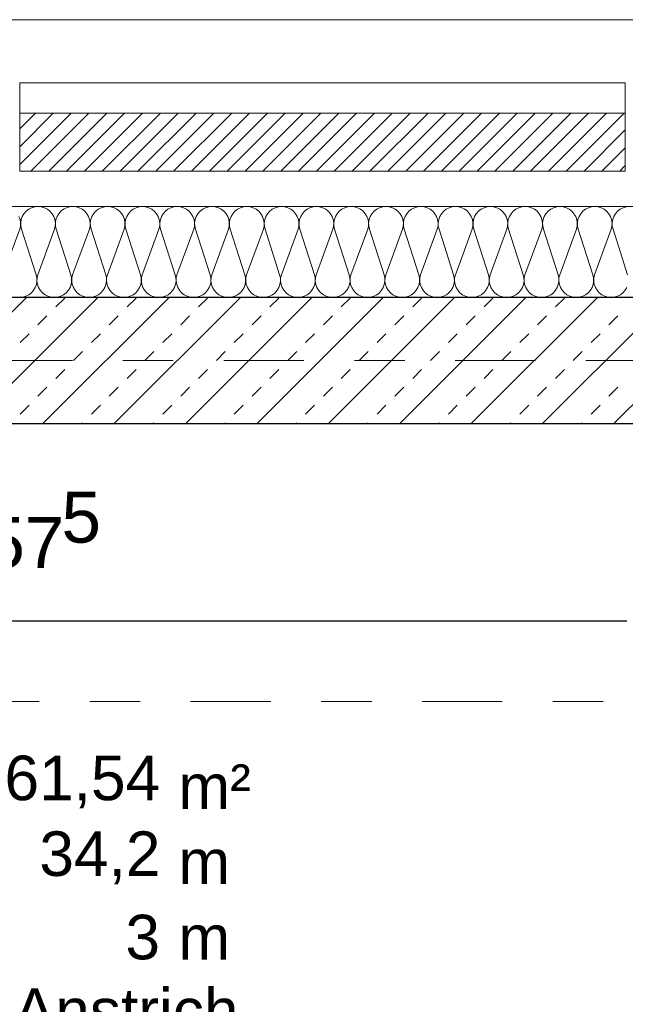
# Model space of a CAD drawing. Header units: metres. Extents: x -45.2 to 14.3, y -31.8 to 10.2.
# Tile 49 of 152: x -37.7 to -36.5, y -1.3 to 0.7. Entities that reach past the tile are written whole.
import ezdxf

# ---------------------------------------------------------------- set-up
doc = ezdxf.new("R2010")
doc.units = ezdxf.units.M
doc.header["$LTSCALE"] = 0.05
doc.linetypes.add('Achsen 01', pattern=[5.291531, 3.175, -1.058062, 0.352704, -0.705764])
for name, color, linetype, lineweight in [('013_Beton und Stahlbetonarbeiten-330 Außenwände', 7, 'Continuous', 25), ('014_Fassadenarbeiten-330 Filtermauerwerk 11.5cm', 7, 'Continuous', 9), ('AV1-Einrichtung Bemaßung', 7, 'Continuous', 9), ('AV1-Schnitt Achsen', 7, 'Achsen 01', 18), ('AV1-Stempel-Raumstempel', 7, 'Continuous', 9)]:
    doc.layers.add(name, color=color, linetype=linetype, lineweight=lineweight)
for name, color, linetype, lineweight, true_color in [('014_Fassadenarbeiten-000 Aufsicht Betonfertigteile', 7, 'Continuous', 9, 0xc0c0c0), ('014_Fassadenarbeiten-000 Aufsicht Mauerwerk', 7, 'Continuous', 9, 0xa6a6a6), ('014_Fassadenarbeiten-330 mineralische Dämmung', 7, 'Continuous', 9, 0x666666), ('AV1-Achsen', 1, 'Achsen 01', 18, 0xff0000)]:
    doc.layers.add(name, color=color, linetype=linetype, lineweight=lineweight, true_color=true_color)
doc.styles.add('Arial', font='arial.ttf')

msp = doc.modelspace()

# ---------------------------------------------------------------- linework, layer by layer
at = {"layer": '013_Beton und Stahlbetonarbeiten-330 Außenwände', "color": 251, "linetype": 'Continuous', "lineweight": 13, "true_color": 0x4c4c4c}
for p, q in [((-37.7117, 0.125), (-37.9617, -0.125)), ((-37.5703, 0.125), (-37.8203, -0.125)), ((-37.4289, 0.125), (-37.6789, -0.125)), ((-37.6534, 0.1061), (-37.6358, 0.1237)), ((-37.2875, 0.125), (-37.5375, -0.125)), ((-37.512, 0.1061), (-37.4943, 0.1237)), ((-37.146, 0.125), (-37.396, -0.125)), ((-37.3706, 0.1061), (-37.3529, 0.1237)), ((-37.0046, 0.125), (-37.2546, -0.125)), ((-37.2292, 0.1061), (-37.2115, 0.1237)), ((-36.8632, 0.125), (-37.1132, -0.125)), ((-37.0878, 0.1061), (-37.0701, 0.1237)), ((-36.7218, 0.125), (-36.9718, -0.125)), ((-36.9463, 0.1061), (-36.9287, 0.1237)), ((-36.5804, 0.125), (-36.8304, -0.125)), ((-36.8049, 0.1061), (-36.7872, 0.1237)), ((-36.4389, 0.125), (-36.6889, -0.125)), ((-36.6635, 0.1061), (-36.6458, 0.1237)), ((-36.2975, 0.125), (-36.5475, -0.125)), ((-37.6888, 0.0707), (-37.6711, 0.0884)), ((-37.5474, 0.0707), (-37.5297, 0.0884)), ((-37.4059, 0.0707), (-37.3883, 0.0884)), ((-37.2645, 0.0707), (-37.2468, 0.0884)), ((-37.1231, 0.0707), (-37.1054, 0.0884)), ((-36.9817, 0.0707), (-36.964, 0.0884)), ((-36.8403, 0.0707), (-36.8226, 0.0884)), ((-36.6988, 0.0707), (-36.6812, 0.0884)), ((-36.5574, 0.0707), (-36.5397, 0.0884)), ((-37.7241, 0.0354), (-37.7065, 0.053)), ((-37.5827, 0.0354), (-37.565, 0.053)), ((-37.4413, 0.0354), (-37.4236, 0.053)), ((-37.2999, 0.0354), (-37.2822, 0.053)), ((-37.1585, 0.0354), (-37.1408, 0.053)), ((-37.017, 0.0354), (-36.9994, 0.053)), ((-36.8756, 0.0354), (-36.8579, 0.053)), ((-36.7342, 0.0354), (-36.7165, 0.053)), ((-36.5928, 0.0354), (-36.5751, 0.053)), ((-37.6181, 0), (-37.6004, 0.0177)), ((-37.4767, 0), (-37.459, 0.0177)), ((-37.3352, 0), (-37.3176, 0.0177)), ((-37.1938, 0), (-37.1761, 0.0177)), ((-37.0524, 0), (-37.0347, 0.0177)), ((-36.911, 0), (-36.8933, 0.0177)), ((-36.7696, 0), (-36.7519, 0.0177)), ((-36.6281, 0), (-36.6105, 0.0177)), ((-37.6534, -0.0354), (-37.6358, -0.0177)), ((-37.512, -0.0354), (-37.4943, -0.0177)), ((-37.3706, -0.0354), (-37.3529, -0.0177)), ((-37.2292, -0.0354), (-37.2115, -0.0177)), ((-37.0878, -0.0354), (-37.0701, -0.0177)), ((-36.9463, -0.0354), (-36.9287, -0.0177)), ((-36.8049, -0.0354), (-36.7872, -0.0177)), ((-36.6635, -0.0354), (-36.6458, -0.0177)), ((-37.6888, -0.0707), (-37.6711, -0.053)), ((-37.5474, -0.0707), (-37.5297, -0.053)), ((-37.4059, -0.0707), (-37.3883, -0.053)), ((-37.2645, -0.0707), (-37.2468, -0.053)), ((-37.1231, -0.0707), (-37.1054, -0.053)), ((-36.9817, -0.0707), (-36.964, -0.053)), ((-36.8403, -0.0707), (-36.8226, -0.053)), ((-36.6988, -0.0707), (-36.6812, -0.053)), ((-36.5574, -0.0707), (-36.5397, -0.053)), ((-37.7241, -0.1061), (-37.7065, -0.0884)), ((-37.5827, -0.1061), (-37.565, -0.0884)), ((-37.4413, -0.1061), (-37.4236, -0.0884)), ((-37.2999, -0.1061), (-37.2822, -0.0884)), ((-37.1585, -0.1061), (-37.1408, -0.0884)), ((-37.017, -0.1061), (-36.9994, -0.0884)), ((-36.8756, -0.1061), (-36.8579, -0.0884)), ((-36.7342, -0.1061), (-36.7165, -0.0884)), ((-36.5928, -0.1061), (-36.5751, -0.0884)), ((-37.6017, -0.125), (-37.6004, -0.1237)), ((-37.4602, -0.125), (-37.459, -0.1237)), ((-37.3188, -0.125), (-37.3176, -0.1237)), ((-37.1774, -0.125), (-37.1761, -0.1237)), ((-37.036, -0.125), (-37.0347, -0.1237)), ((-36.8946, -0.125), (-36.8933, -0.1237)), ((-36.7531, -0.125), (-36.7519, -0.1237)), ((-36.6117, -0.125), (-36.6105, -0.1237))]:
    msp.add_line(p, q, dxfattribs=at)
at = {"layer": '013_Beton und Stahlbetonarbeiten-330 Außenwände'}
msp.add_lwpolyline([(-39.275, 0.125), (-39.275, -1.425), (-39.025, -1.425), (-39.025, -0.125), (-28.275, -0.125), (-28.275, 0.125)], close=True, dxfattribs=at)
at = {"layer": '014_Fassadenarbeiten-000 Aufsicht Betonfertigteile'}
msp.add_lwpolyline([(-39.455, 0.305), (-16.125, 0.305), (-16.125, 0.675), (-39.825, 0.675)], close=True, dxfattribs=at)
at = {"layer": '014_Fassadenarbeiten-000 Aufsicht Mauerwerk'}
for points in [[(-37.725, 0.375), (-37.725, 0.55), (-36.525, 0.55), (-36.525, 0.375)], [(-36.525, 0.55), (-36.525, 0.375), (-37.725, 0.375), (-37.725, 0.55)]]:
    msp.add_lwpolyline(points, close=True, dxfattribs=at)
at = {"layer": '014_Fassadenarbeiten-330 Filtermauerwerk 11.5cm', "color": 8, "linetype": 'Continuous', "lineweight": 9, "true_color": 0x808080}
for p, q in [((-37.725, 0.4588), (-37.6938, 0.49)), ((-37.725, 0.4234), (-37.6584, 0.49)), ((-37.725, 0.3881), (-37.6231, 0.49)), ((-37.7027, 0.375), (-37.5877, 0.49)), ((-37.6673, 0.375), (-37.5523, 0.49)), ((-37.632, 0.375), (-37.517, 0.49)), ((-37.5966, 0.375), (-37.4816, 0.49)), ((-37.5613, 0.375), (-37.4463, 0.49)), ((-37.5259, 0.375), (-37.4109, 0.49)), ((-37.4906, 0.375), (-37.3756, 0.49)), ((-37.4552, 0.375), (-37.3402, 0.49)), ((-37.4199, 0.375), (-37.3049, 0.49)), ((-37.3845, 0.375), (-37.2695, 0.49)), ((-37.3491, 0.375), (-37.2341, 0.49)), ((-37.3138, 0.375), (-37.1988, 0.49)), ((-37.2784, 0.375), (-37.1634, 0.49)), ((-37.2431, 0.375), (-37.1281, 0.49)), ((-37.2077, 0.375), (-37.0927, 0.49)), ((-37.1724, 0.375), (-37.0574, 0.49)), ((-37.137, 0.375), (-37.022, 0.49)), ((-37.1017, 0.375), (-36.9867, 0.49)), ((-37.0663, 0.375), (-36.9513, 0.49)), ((-37.0309, 0.375), (-36.9159, 0.49)), ((-36.9956, 0.375), (-36.8806, 0.49)), ((-36.9602, 0.375), (-36.8452, 0.49)), ((-36.9249, 0.375), (-36.8099, 0.49)), ((-36.8895, 0.375), (-36.7745, 0.49)), ((-36.8542, 0.375), (-36.7392, 0.49)), ((-36.8188, 0.375), (-36.7038, 0.49)), ((-36.7835, 0.375), (-36.6685, 0.49)), ((-36.7481, 0.375), (-36.6331, 0.49)), ((-36.7128, 0.375), (-36.5978, 0.49)), ((-36.6774, 0.375), (-36.5624, 0.49)), ((-36.642, 0.375), (-36.527, 0.49)), ((-36.6067, 0.375), (-36.525, 0.4567)), ((-36.5713, 0.375), (-36.525, 0.4213)), ((-36.536, 0.375), (-36.525, 0.386))]:
    msp.add_line(p, q, dxfattribs=at)
at = {"layer": '014_Fassadenarbeiten-330 Filtermauerwerk 11.5cm'}
msp.add_lwpolyline([(-36.525, 0.49), (-36.525, 0.375), (-37.725, 0.375), (-37.725, 0.49)], close=True, dxfattribs=at)
at = {"layer": '014_Fassadenarbeiten-330 mineralische Dämmung'}
msp.add_lwpolyline([(-36.8275, -5.525), (-39.275, -5.525), (-39.275, 0.125), (-18.9, 0.125), (-18.9, 0.305), (-39.455, 0.305), (-39.455, -5.705), (-36.8275, -5.705)], close=True, dxfattribs=at)
for points in [[(-36.5221, 0.1447), (-36.5254, 0.1392), (-36.5297, 0.1343), (-36.5348, 0.1303), (-36.5406, 0.1274), (-36.5468, 0.1256), (-36.5532, 0.125), (-36.5597, 0.1256), (-36.5659, 0.1274), (-36.5717, 0.1303), (-36.5768, 0.1343), (-36.5811, 0.1392), (-36.5844, 0.1447), (-36.5866, 0.1508), (-36.5876, 0.1572), (-36.5874, 0.1637), (-36.586, 0.17), (-36.5528, 0.26), (-36.5528, 0.26), (-36.5514, 0.2663), (-36.5512, 0.2728), (-36.5522, 0.2792), (-36.5544, 0.2853), (-36.5577, 0.2908), (-36.562, 0.2957), (-36.5671, 0.2997), (-36.5729, 0.3026), (-36.5791, 0.3044), (-36.5855, 0.305), (-36.592, 0.3044), (-36.5982, 0.3026), (-36.604, 0.2997), (-36.6091, 0.2957), (-36.6134, 0.2908), (-36.6167, 0.2853), (-36.6189, 0.2792), (-36.6199, 0.2728), (-36.6197, 0.2663), (-36.6183, 0.26), (-36.5894, 0.17), (-36.5894, 0.17), (-36.588, 0.1637), (-36.5878, 0.1572), (-36.5888, 0.1508), (-36.591, 0.1447), (-36.5943, 0.1392), (-36.5986, 0.1343), (-36.6038, 0.1303), (-36.6095, 0.1274), (-36.6157, 0.1256), (-36.6222, 0.125), (-36.6286, 0.1256), (-36.6349, 0.1274), (-36.6406, 0.1303), (-36.6457, 0.1343), (-36.65, 0.1392), (-36.6533, 0.1447), (-36.6555, 0.1508), (-36.6566, 0.1572), (-36.6564, 0.1637), (-36.655, 0.17), (-36.6217, 0.26), (-36.6217, 0.26), (-36.6203, 0.2663), (-36.6201, 0.2728), (-36.6211, 0.2792), (-36.6233, 0.2853), (-36.6267, 0.2908), (-36.6309, 0.2957), (-36.6361, 0.2997), (-36.6418, 0.3026), (-36.648, 0.3044), (-36.6545, 0.305), (-36.6609, 0.3044), (-36.6672, 0.3026), (-36.6729, 0.2997), (-36.678, 0.2957), (-36.6823, 0.2908), (-36.6856, 0.2853), (-36.6878, 0.2792), (-36.6889, 0.2728), (-36.6887, 0.2663), (-36.6873, 0.26), (-36.6583, 0.17), (-36.6583, 0.17), (-36.657, 0.1637), (-36.6568, 0.1572), (-36.6578, 0.1508), (-36.66, 0.1447), (-36.6633, 0.1392), (-36.6676, 0.1343), (-36.6727, 0.1303), (-36.6785, 0.1274), (-36.6847, 0.1256), (-36.6911, 0.125), (-36.6976, 0.1256), (-36.7038, 0.1274), (-36.7096, 0.1303), (-36.7147, 0.1343), (-36.719, 0.1392), (-36.7223, 0.1447), (-36.7245, 0.1508), (-36.7255, 0.1572), (-36.7253, 0.1637), (-36.7239, 0.17), (-36.6906, 0.26), (-36.6906, 0.26), (-36.6893, 0.2663), (-36.6891, 0.2728), (-36.6901, 0.2792), (-36.6923, 0.2853), (-36.6956, 0.2908), (-36.6999, 0.2957), (-36.705, 0.2997), (-36.7108, 0.3026), (-36.717, 0.3044), (-36.7234, 0.305), (-36.7299, 0.3044), (-36.7361, 0.3026), (-36.7419, 0.2997), (-36.747, 0.2957), (-36.7513, 0.2908), (-36.7546, 0.2853), (-36.7568, 0.2792), (-36.7578, 0.2728), (-36.7576, 0.2663), (-36.7562, 0.26), (-36.7273, 0.17), (-36.7273, 0.17), (-36.7259, 0.1637), (-36.7257, 0.1572), (-36.7267, 0.1508), (-36.7289, 0.1447), (-36.7322, 0.1392), (-36.7365, 0.1343), (-36.7416, 0.1303), (-36.7474, 0.1274), (-36.7536, 0.1256), (-36.7601, 0.125), (-36.7665, 0.1256), (-36.7727, 0.1274), (-36.7785, 0.1303), (-36.7836, 0.1343), (-36.7879, 0.1392), (-36.7912, 0.1447), (-36.7934, 0.1508), (-36.7945, 0.1572), (-36.7943, 0.1637), (-36.7929, 0.17), (-36.7596, 0.26), (-36.7596, 0.26), (-36.7582, 0.2663), (-36.758, 0.2728), (-36.759, 0.2792), (-36.7612, 0.2853), (-36.7645, 0.2908), (-36.7688, 0.2957), (-36.7739, 0.2997), (-36.7797, 0.3026), (-36.7859, 0.3044), (-36.7924, 0.305), (-36.7988, 0.3044), (-36.805, 0.3026), (-36.8108, 0.2997), (-36.8159, 0.2957), (-36.8202, 0.2908), (-36.8235, 0.2853), (-36.8257, 0.2792), (-36.8267, 0.2728), (-36.8266, 0.2663), (-36.8252, 0.26), (-36.7962, 0.17), (-36.7962, 0.17), (-36.7948, 0.1637), (-36.7947, 0.1572), (-36.7957, 0.1508), (-36.7979, 0.1447), (-36.8012, 0.1392), (-36.8055, 0.1343), (-36.8106, 0.1303), (-36.8164, 0.1274), (-36.8226, 0.1256), (-36.829, 0.125), (-36.8355, 0.1256), (-36.8417, 0.1274), (-36.8475, 0.1303), (-36.8526, 0.1343), (-36.8569, 0.1392), (-36.8602, 0.1447), (-36.8624, 0.1508), (-36.8634, 0.1572), (-36.8632, 0.1637), (-36.8618, 0.17), (-36.8285, 0.26), (-36.8285, 0.26), (-36.8271, 0.2663), (-36.827, 0.2728), (-36.828, 0.2792), (-36.8302, 0.2853), (-36.8335, 0.2908), (-36.8378, 0.2957), (-36.8429, 0.2997), (-36.8487, 0.3026), (-36.8549, 0.3044), (-36.8613, 0.305), (-36.8678, 0.3044), (-36.874, 0.3026), (-36.8798, 0.2997), (-36.8849, 0.2957), (-36.8892, 0.2908), (-36.8925, 0.2853), (-36.8947, 0.2792), (-36.8957, 0.2728), (-36.8955, 0.2663), (-36.8941, 0.26), (-36.8652, 0.17), (-36.8652, 0.17), (-36.8638, 0.1637), (-36.8636, 0.1572), (-36.8646, 0.1508), (-36.8668, 0.1447), (-36.8701, 0.1392), (-36.8744, 0.1343), (-36.8795, 0.1303), (-36.8853, 0.1274), (-36.8915, 0.1256), (-36.898, 0.125), (-36.9044, 0.1256), (-36.9106, 0.1274), (-36.9164, 0.1303), (-36.9215, 0.1343), (-36.9258, 0.1392), (-36.9291, 0.1447), (-36.9313, 0.1508), (-36.9323, 0.1572), (-36.9322, 0.1637), (-36.9308, 0.17), (-36.8975, 0.26), (-36.8975, 0.26), (-36.8961, 0.2663), (-36.8959, 0.2728), (-36.8969, 0.2792), (-36.8991, 0.2853), (-36.9024, 0.2908), (-36.9067, 0.2957), (-36.9118, 0.2997), (-36.9176, 0.3026), (-36.9238, 0.3044), (-36.9303, 0.305), (-36.9367, 0.3044), (-36.9429, 0.3026), (-36.9487, 0.2997), (-36.9538, 0.2957), (-36.9581, 0.2908), (-36.9614, 0.2853), (-36.9636, 0.2792), (-36.9646, 0.2728), (-36.9644, 0.2663), (-36.9631, 0.26), (-36.9341, 0.17), (-36.9341, 0.17), (-36.9327, 0.1637), (-36.9325, 0.1572), (-36.9336, 0.1508), (-36.9358, 0.1447), (-36.9391, 0.1392), (-36.9434, 0.1343), (-36.9485, 0.1303), (-36.9542, 0.1274), (-36.9605, 0.1256), (-36.9669, 0.125), (-36.9734, 0.1256), (-36.9796, 0.1274), (-36.9854, 0.1303), (-36.9905, 0.1343), (-36.9948, 0.1392), (-36.9981, 0.1447), (-37.0003, 0.1508), (-37.0013, 0.1572), (-37.0011, 0.1637), (-36.9997, 0.17), (-36.9664, 0.26), (-36.9664, 0.26), (-36.965, 0.2663), (-36.9648, 0.2728), (-36.9659, 0.2792), (-36.9681, 0.2853), (-36.9714, 0.2908), (-36.9757, 0.2957), (-36.9808, 0.2997), (-36.9866, 0.3026), (-36.9928, 0.3044), (-36.9992, 0.305), (-37.0057, 0.3044), (-37.0119, 0.3026), (-37.0176, 0.2997), (-37.0228, 0.2957), (-37.0271, 0.2908), (-37.0304, 0.2853), (-37.0326, 0.2792), (-37.0336, 0.2728), (-37.0334, 0.2663), (-37.032, 0.26), (-37.0031, 0.17), (-37.0031, 0.17), (-37.0017, 0.1637), (-37.0015, 0.1572), (-37.0025, 0.1508), (-37.0047, 0.1447), (-37.008, 0.1392), (-37.0123, 0.1343), (-37.0174, 0.1303), (-37.0232, 0.1274), (-37.0294, 0.1256), (-37.0359, 0.125), (-37.0423, 0.1256), (-37.0485, 0.1274), (-37.0543, 0.1303), (-37.0594, 0.1343), (-37.0637, 0.1392), (-37.067, 0.1447), (-37.0692, 0.1508), (-37.0702, 0.1572), (-37.07, 0.1637), (-37.0686, 0.17), (-37.0354, 0.26), (-37.0354, 0.26), (-37.034, 0.2663), (-37.0338, 0.2728), (-37.0348, 0.2792), (-37.037, 0.2853), (-37.0403, 0.2908), (-37.0446, 0.2957), (-37.0497, 0.2997), (-37.0555, 0.3026), (-37.0617, 0.3044), (-37.0682, 0.305), (-37.0746, 0.3044), (-37.0808, 0.3026), (-37.0866, 0.2997), (-37.0917, 0.2957), (-37.096, 0.2908), (-37.0993, 0.2853), (-37.1015, 0.2792), (-37.1025, 0.2728), (-37.1023, 0.2663), (-37.1009, 0.26), (-37.072, 0.17), (-37.072, 0.17), (-37.0706, 0.1637), (-37.0704, 0.1572), (-37.0715, 0.1508), (-37.0737, 0.1447), (-37.077, 0.1392), (-37.0812, 0.1343), (-37.0864, 0.1303), (-37.0921, 0.1274), (-37.0984, 0.1256), (-37.1048, 0.125), (-37.1113, 0.1256), (-37.1175, 0.1274), (-37.1232, 0.1303), (-37.1284, 0.1343), (-37.1326, 0.1392), (-37.136, 0.1447), (-37.1382, 0.1508), (-37.1392, 0.1572), (-37.139, 0.1637), (-37.1376, 0.17), (-37.1043, 0.26), (-37.1043, 0.26), (-37.1029, 0.2663), (-37.1027, 0.2728), (-37.1038, 0.2792), (-37.106, 0.2853), (-37.1093, 0.2908), (-37.1136, 0.2957), (-37.1187, 0.2997), (-37.1244, 0.3026), (-37.1307, 0.3044), (-37.1371, 0.305), (-37.1435, 0.3044), (-37.1498, 0.3026), (-37.1555, 0.2997), (-37.1607, 0.2957), (-37.1649, 0.2908), (-37.1682, 0.2853), (-37.1704, 0.2792), (-37.1715, 0.2728), (-37.1713, 0.2663), (-37.1699, 0.26), (-37.141, 0.17), (-37.141, 0.17), (-37.1396, 0.1637), (-37.1394, 0.1572), (-37.1404, 0.1508), (-37.1426, 0.1447), (-37.1459, 0.1392), (-37.1502, 0.1343), (-37.1553, 0.1303), (-37.1611, 0.1274), (-37.1673, 0.1256), (-37.1737, 0.125), (-37.1802, 0.1256), (-37.1864, 0.1274), (-37.1922, 0.1303), (-37.1973, 0.1343), (-37.2016, 0.1392), (-37.2049, 0.1447), (-37.2071, 0.1508), (-37.2081, 0.1572), (-37.2079, 0.1637), (-37.2065, 0.17), (-37.1733, 0.26), (-37.1733, 0.26), (-37.1719, 0.2663), (-37.1717, 0.2728), (-37.1727, 0.2792), (-37.1749, 0.2853), (-37.1782, 0.2908), (-37.1825, 0.2957), (-37.1876, 0.2997), (-37.1934, 0.3026), (-37.1996, 0.3044), (-37.206, 0.305), (-37.2125, 0.3044), (-37.2187, 0.3026), (-37.2245, 0.2997), (-37.2296, 0.2957), (-37.2339, 0.2908), (-37.2372, 0.2853), (-37.2394, 0.2792), (-37.2404, 0.2728), (-37.2402, 0.2663), (-37.2388, 0.26), (-37.2099, 0.17), (-37.2099, 0.17), (-37.2085, 0.1637), (-37.2083, 0.1572), (-37.2093, 0.1508), (-37.2115, 0.1447), (-37.2148, 0.1392), (-37.2191, 0.1343), (-37.2243, 0.1303), (-37.23, 0.1274), (-37.2362, 0.1256), (-37.2427, 0.125), (-37.2491, 0.1256), (-37.2554, 0.1274), (-37.2611, 0.1303), (-37.2662, 0.1343), (-37.2705, 0.1392), (-37.2738, 0.1447), (-37.276, 0.1508), (-37.2771, 0.1572), (-37.2769, 0.1637), (-37.2755, 0.17), (-37.2422, 0.26), (-37.2422, 0.26), (-37.2408, 0.2663), (-37.2406, 0.2728), (-37.2416, 0.2792), (-37.2439, 0.2853), (-37.2472, 0.2908), (-37.2514, 0.2957), (-37.2566, 0.2997), (-37.2623, 0.3026), (-37.2685, 0.3044), (-37.275, 0.305), (-37.2814, 0.3044), (-37.2877, 0.3026), (-37.2934, 0.2997), (-37.2985, 0.2957), (-37.3028, 0.2908), (-37.3061, 0.2853), (-37.3083, 0.2792), (-37.3094, 0.2728), (-37.3092, 0.2663), (-37.3078, 0.26), (-37.2789, 0.17), (-37.2789, 0.17), (-37.2775, 0.1637), (-37.2773, 0.1572), (-37.2783, 0.1508), (-37.2805, 0.1447), (-37.2838, 0.1392), (-37.2881, 0.1343), (-37.2932, 0.1303), (-37.299, 0.1274), (-37.3052, 0.1256), (-37.3116, 0.125), (-37.3181, 0.1256), (-37.3243, 0.1274), (-37.3301, 0.1303), (-37.3352, 0.1343), (-37.3395, 0.1392), (-37.3428, 0.1447), (-37.345, 0.1508), (-37.346, 0.1572), (-37.3458, 0.1637), (-37.3444, 0.17), (-37.3112, 0.26), (-37.3112, 0.26), (-37.3098, 0.2663), (-37.3096, 0.2728), (-37.3106, 0.2792), (-37.3128, 0.2853), (-37.3161, 0.2908), (-37.3204, 0.2957), (-37.3255, 0.2997), (-37.3313, 0.3026), (-37.3375, 0.3044), (-37.3439, 0.305), (-37.3504, 0.3044), (-37.3566, 0.3026), (-37.3624, 0.2997), (-37.3675, 0.2957), (-37.3718, 0.2908), (-37.3751, 0.2853), (-37.3773, 0.2792), (-37.3783, 0.2728), (-37.3781, 0.2663), (-37.3767, 0.26), (-37.3478, 0.17), (-37.3478, 0.17), (-37.3464, 0.1637), (-37.3462, 0.1572), (-37.3472, 0.1508), (-37.3494, 0.1447), (-37.3527, 0.1392), (-37.357, 0.1343), (-37.3621, 0.1303), (-37.3679, 0.1274), (-37.3741, 0.1256), (-37.3806, 0.125), (-37.387, 0.1256), (-37.3932, 0.1274), (-37.399, 0.1303), (-37.4041, 0.1343), (-37.4084, 0.1392), (-37.4117, 0.1447), (-37.4139, 0.1508), (-37.415, 0.1572), (-37.4148, 0.1637), (-37.4134, 0.17), (-37.3801, 0.26), (-37.3801, 0.26), (-37.3787, 0.2663), (-37.3785, 0.2728), (-37.3795, 0.2792), (-37.3817, 0.2853), (-37.385, 0.2908), (-37.3893, 0.2957), (-37.3944, 0.2997), (-37.4002, 0.3026), (-37.4064, 0.3044), (-37.4129, 0.305), (-37.4193, 0.3044), (-37.4255, 0.3026), (-37.4313, 0.2997), (-37.4364, 0.2957), (-37.4407, 0.2908), (-37.444, 0.2853), (-37.4462, 0.2792), (-37.4473, 0.2728), (-37.4471, 0.2663), (-37.4457, 0.26), (-37.4167, 0.17), (-37.4167, 0.17), (-37.4153, 0.1637), (-37.4152, 0.1572), (-37.4162, 0.1508), (-37.4184, 0.1447), (-37.4217, 0.1392), (-37.426, 0.1343), (-37.4311, 0.1303), (-37.4369, 0.1274), (-37.4431, 0.1256), (-37.4495, 0.125), (-37.456, 0.1256), (-37.4622, 0.1274), (-37.468, 0.1303), (-37.4731, 0.1343), (-37.4774, 0.1392), (-37.4807, 0.1447), (-37.4829, 0.1508), (-37.4839, 0.1572), (-37.4837, 0.1637), (-37.4823, 0.17), (-37.449, 0.26), (-37.449, 0.26), (-37.4476, 0.2663), (-37.4475, 0.2728), (-37.4485, 0.2792), (-37.4507, 0.2853), (-37.454, 0.2908), (-37.4583, 0.2957), (-37.4634, 0.2997), (-37.4692, 0.3026), (-37.4754, 0.3044), (-37.4818, 0.305), (-37.4883, 0.3044), (-37.4945, 0.3026), (-37.5003, 0.2997), (-37.5054, 0.2957), (-37.5097, 0.2908), (-37.513, 0.2853), (-37.5152, 0.2792), (-37.5162, 0.2728), (-37.516, 0.2663), (-37.5146, 0.26), (-37.4857, 0.17), (-37.4857, 0.17), (-37.4843, 0.1637), (-37.4841, 0.1572), (-37.4851, 0.1508), (-37.4873, 0.1447), (-37.4906, 0.1392), (-37.4949, 0.1343), (-37.5, 0.1303), (-37.5058, 0.1274), (-37.512, 0.1256), (-37.5185, 0.125), (-37.5249, 0.1256), (-37.5311, 0.1274), (-37.5369, 0.1303), (-37.542, 0.1343), (-37.5463, 0.1392), (-37.5496, 0.1447), (-37.5518, 0.1508), (-37.5528, 0.1572), (-37.5527, 0.1637), (-37.5513, 0.17), (-37.518, 0.26), (-37.518, 0.26), (-37.5166, 0.2663), (-37.5164, 0.2728), (-37.5174, 0.2792), (-37.5196, 0.2853), (-37.5229, 0.2908), (-37.5272, 0.2957), (-37.5323, 0.2997), (-37.5381, 0.3026), (-37.5443, 0.3044), (-37.5508, 0.305), (-37.5572, 0.3044), (-37.5634, 0.3026), (-37.5692, 0.2997), (-37.5743, 0.2957), (-37.5786, 0.2908), (-37.5819, 0.2853), (-37.5841, 0.2792), (-37.5851, 0.2728), (-37.585, 0.2663), (-37.5836, 0.26), (-37.5546, 0.17), (-37.5546, 0.17), (-37.5532, 0.1637), (-37.553, 0.1572), (-37.5541, 0.1508), (-37.5563, 0.1447), (-37.5596, 0.1392), (-37.5639, 0.1343), (-37.569, 0.1303), (-37.5748, 0.1274), (-37.581, 0.1256), (-37.5874, 0.125), (-37.5939, 0.1256), (-37.6001, 0.1274), (-37.6059, 0.1303), (-37.611, 0.1343), (-37.6153, 0.1392), (-37.6186, 0.1447), (-37.6208, 0.1508), (-37.6218, 0.1572), (-37.6216, 0.1637), (-37.6202, 0.17), (-37.5869, 0.26), (-37.5869, 0.26), (-37.5855, 0.2663), (-37.5853, 0.2728), (-37.5864, 0.2792), (-37.5886, 0.2853), (-37.5919, 0.2908), (-37.5962, 0.2957), (-37.6013, 0.2997), (-37.6071, 0.3026), (-37.6133, 0.3044), (-37.6197, 0.305), (-37.6262, 0.3044), (-37.6324, 0.3026), (-37.6381, 0.2997), (-37.6433, 0.2957), (-37.6476, 0.2908), (-37.6509, 0.2853), (-37.6531, 0.2792), (-37.6541, 0.2728), (-37.6539, 0.2663), (-37.6525, 0.26), (-37.6236, 0.17), (-37.6236, 0.17), (-37.6222, 0.1637), (-37.622, 0.1572), (-37.623, 0.1508), (-37.6252, 0.1447), (-37.6285, 0.1392), (-37.6328, 0.1343), (-37.6379, 0.1303), (-37.6437, 0.1274), (-37.6499, 0.1256), (-37.6564, 0.125), (-37.6628, 0.1256), (-37.669, 0.1274), (-37.6748, 0.1303), (-37.6799, 0.1343), (-37.6842, 0.1392), (-37.6875, 0.1447), (-37.6897, 0.1508), (-37.6907, 0.1572), (-37.6905, 0.1637), (-37.6891, 0.17), (-37.6559, 0.26), (-37.6559, 0.26), (-37.6545, 0.2663), (-37.6543, 0.2728), (-37.6553, 0.2792), (-37.6575, 0.2853), (-37.6608, 0.2908), (-37.6651, 0.2957), (-37.6702, 0.2997), (-37.676, 0.3026), (-37.6822, 0.3044), (-37.6887, 0.305), (-37.6951, 0.3044), (-37.7013, 0.3026), (-37.7071, 0.2997), (-37.7122, 0.2957), (-37.7165, 0.2908), (-37.7198, 0.2853), (-37.722, 0.2792), (-37.723, 0.2728), (-37.7228, 0.2663), (-37.7214, 0.26), (-37.6925, 0.17), (-37.6925, 0.17), (-37.6911, 0.1637), (-37.6909, 0.1572), (-37.692, 0.1508), (-37.6942, 0.1447), (-37.6975, 0.1392), (-37.7018, 0.1343), (-37.7069, 0.1303), (-37.7126, 0.1274), (-37.7189, 0.1256), (-37.7253, 0.125)], [(-36.523, 0.3044), (-36.5293, 0.3026), (-36.535, 0.2997), (-36.5402, 0.2957), (-36.5444, 0.2908), (-36.5477, 0.2853), (-36.5499, 0.2792), (-36.551, 0.2728), (-36.5508, 0.2663), (-36.5494, 0.26), (-36.5205, 0.17)], [(-37.7581, 0.17), (-37.7248, 0.26), (-37.7248, 0.26), (-37.7234, 0.2663), (-37.7232, 0.2728), (-37.7243, 0.2792), (-37.7265, 0.2853)]]:
    msp.add_lwpolyline(points, dxfattribs=at)
at = {"layer": 'AV1-Achsen'}
msp.add_line((-43.2844, 0), (4.2656, 0), dxfattribs=at)
at = {"layer": 'AV1-Einrichtung Bemaßung', "color": 0, "lineweight": -2}
msp.add_line((-36.5218, -0.5164), (-38.9543, -0.5164), dxfattribs=at)
at = {"layer": 'AV1-Schnitt Achsen'}
msp.add_line((-43.35, -0.675), (4.2, -0.675), dxfattribs=at)

# ---------------------------------------------------------------- texts
at = {"layer": 'AV1-Einrichtung Bemaßung', "color": 0, "attachment_point": 7, "style": 'Arial'}
for s, insert, char_height in [('5', (-37.6422, -0.3622), 0.1009), ('2,57', (-37.9107, -0.4295), 0.10087)]:
    msp.add_mtext(s, dxfattribs=dict(at, insert=insert, char_height=char_height))
at = {"layer": 'AV1-Stempel-Raumstempel', "attachment_point": 7, "style": 'Arial'}
for s, insert, char_height in [('m²', (-37.4107, -0.8879), 0.08826), ('61,54', (-37.7551, -0.8872), 0.08826), ('34,2', (-37.686, -1.0372), 0.08826), ('m', (-37.4107, -1.0368), 0.0883), ('3', (-37.5155, -1.1872), 0.0883), ('m', (-37.4107, -1.1868), 0.0883), ('PU-Anstrich', (-37.9491, -1.3331), 0.088263)]:
    msp.add_mtext(s, dxfattribs=dict(at, insert=insert, char_height=char_height))

doc.saveas('drawing.dxf')
